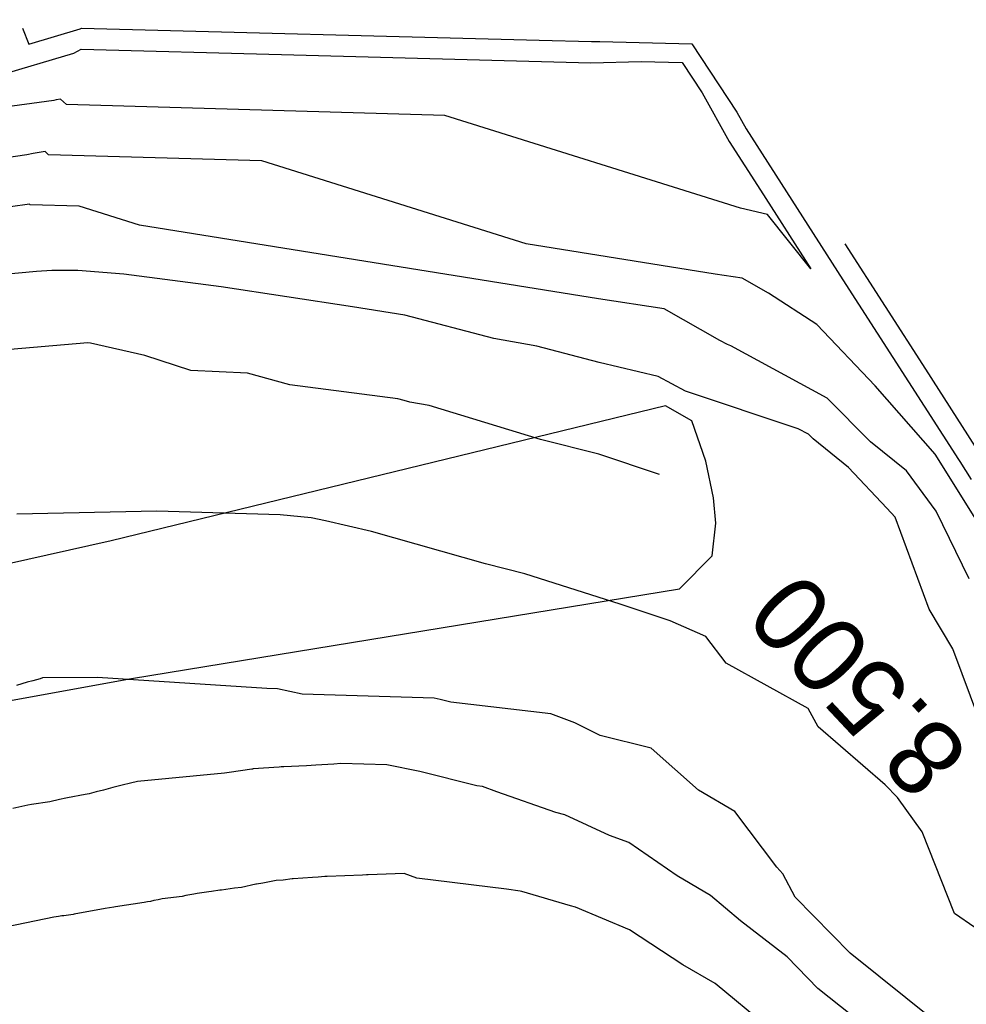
# Model space of a CAD drawing. Extents: x 158343 to 162498, y 431347 to 434500.
# Tile 243 of 248: x 159660 to 159682, y 434182 to 434205. Entities that reach past the tile are written whole.
import ezdxf

# ---------------------------------------------------------------- set-up
doc = ezdxf.new("R2010")
doc.units = 0
doc.header["$LTSCALE"] = 10
doc.header["$MEASUREMENT"] = 0
for name, color, linetype in [('000_arcering', 8, 'CONTINUOUS'), ('33_trappen en balustraden', 252, 'CONTINUOUS'), ('def. con-hoogtelijn (index)', 8, 'CONTINUOUS')]:
    doc.layers.add(name, color=color, linetype=linetype)
doc.styles.add('Style-WORKING', font='WORKING.shx')

# ---------------------------------------------------------------- blocks, each defined once
blk = doc.blocks.new('bestaande hoogtelijnen')
at = {"layer": 'def. con-hoogtelijn (index)'}
for p, q in [((-8.201, 138.413), (-8.049, 138.033)), ((-8.201, 138.413), (-8.049, 138.033)), ((-8.201, 138.413), (-8.049, 138.033)), ((-8.049, 138.033), (-6.829, 138.397)), ((-8.049, 138.033), (-6.829, 138.397)), ((-8.049, 138.033), (-6.829, 138.397)), ((-6.829, 138.397), (-6.798, 138.414)), ((-6.829, 138.397), (-6.798, 138.414)), ((-6.829, 138.397), (-6.798, 138.414)), ((-6.798, 138.414), (4.073, 138.126)), ((-6.798, 138.414), (4.073, 138.126)), ((-6.798, 138.414), (4.073, 138.126)), ((4.073, 138.126), (5.315, 138.093)), ((4.073, 138.126), (5.315, 138.093)), ((4.073, 138.126), (5.315, 138.093)), ((5.315, 138.093), (5.518, 138.098)), ((5.315, 138.093), (5.518, 138.098)), ((5.315, 138.093), (5.518, 138.098)), ((5.518, 138.098), (7.705, 138.04)), ((5.518, 138.098), (7.705, 138.04)), ((5.518, 138.098), (7.705, 138.04)), ((-6.984, 137.819), (-6.812, 137.914)), ((-6.984, 137.819), (-6.812, 137.914)), ((-6.812, 137.914), (-2.048, 137.788)), ((-6.812, 137.914), (-2.048, 137.788)), ((7.705, 138.04), (8.77, 136.413)), ((7.705, 138.04), (8.77, 136.413)), ((7.705, 138.04), (8.77, 136.413)), ((-13.606, 135.843), (-6.984, 137.819)), ((-13.606, 135.843), (-6.984, 137.819)), ((-2.048, 137.788), (5.302, 137.593)), ((-2.048, 137.788), (5.302, 137.593)), ((5.302, 137.593), (6.502, 137.622)), ((5.302, 137.593), (6.502, 137.622)), ((6.502, 137.622), (7.474, 137.597)), ((6.502, 137.622), (7.474, 137.597)), ((7.474, 137.597), (7.947, 136.874)), ((7.474, 137.597), (7.947, 136.874)), ((-7.461, 136.695), (-13.606, 135.843)), ((-7.461, 136.695), (-13.606, 135.843)), ((-7.403, 136.709), (-7.461, 136.695)), ((-7.403, 136.709), (-7.461, 136.695)), ((-7.298, 136.725), (-7.403, 136.709)), ((-7.298, 136.725), (-7.403, 136.709)), ((-7.158, 136.596), (-7.298, 136.725)), ((-7.158, 136.596), (-7.298, 136.725)), ((7.947, 136.874), (8.588, 135.719)), ((7.947, 136.874), (8.588, 135.719)), ((1.83, 136.337), (-7.158, 136.596)), ((1.83, 136.337), (-7.158, 136.596)), ((8.858, 134.132), (1.83, 136.337)), ((8.858, 134.132), (1.83, 136.337)), ((8.77, 136.413), (8.99, 136.017)), ((8.77, 136.413), (8.99, 136.017)), ((8.77, 136.413), (8.99, 136.017)), ((8.99, 136.017), (11.292, 132.434)), ((8.99, 136.017), (11.292, 132.434)), ((8.99, 136.017), (11.292, 132.434)), ((8.588, 135.719), (9.331, 134.563)), ((8.588, 135.719), (9.331, 134.563)), ((-8.101, 135.399), (-11.742, 134.894)), ((-8.101, 135.399), (-11.742, 134.894)), ((-8.101, 135.399), (-11.742, 134.894)), ((-7.947, 135.438), (-8.101, 135.399)), ((-7.947, 135.438), (-8.101, 135.399)), ((-7.947, 135.438), (-8.101, 135.399)), ((-7.668, 135.479), (-7.947, 135.438)), ((-7.668, 135.479), (-7.947, 135.438)), ((-7.668, 135.479), (-7.947, 135.438)), ((-7.589, 135.406), (-7.668, 135.479)), ((-7.589, 135.406), (-7.668, 135.479)), ((-7.589, 135.406), (-7.668, 135.479)), ((-2.514, 135.26), (-7.589, 135.406)), ((-2.514, 135.26), (-7.589, 135.406)), ((-2.514, 135.26), (-7.589, 135.406)), ((3.769, 133.289), (-2.514, 135.26)), ((3.769, 133.289), (-2.514, 135.26)), ((3.769, 133.289), (-2.514, 135.26)), ((9.331, 134.563), (10.532, 132.694)), ((9.331, 134.563), (10.532, 132.694)), ((-8.037, 134.233), (-8.491, 134.167)), ((-8.037, 134.233), (-8.491, 134.167)), ((-8.019, 134.217), (-8.037, 134.233)), ((-8.019, 134.217), (-8.037, 134.233)), ((-6.858, 134.183), (-8.019, 134.217)), ((-6.858, 134.183), (-8.019, 134.217)), ((-5.42, 133.732), (-6.858, 134.183)), ((-5.42, 133.732), (-6.858, 134.183)), ((9.504, 133.982), (8.858, 134.132)), ((9.504, 133.982), (8.858, 134.132)), ((10.532, 132.694), (9.504, 133.982)), ((10.532, 132.694), (9.504, 133.982)), ((5.481, 131.98), (-5.42, 133.732)), ((5.481, 131.98), (-5.42, 133.732)), ((8.258, 132.568), (3.769, 133.289)), ((8.258, 132.568), (3.769, 133.289)), ((8.258, 132.568), (3.769, 133.289)), ((11.336, 133.289), (13.252, 130.306)), ((11.336, 133.289), (13.252, 130.306)), ((-7.867, 132.627), (-8.724, 132.553)), ((-7.867, 132.627), (-8.724, 132.553)), ((-7.867, 132.627), (-8.724, 132.553)), ((-7.506, 132.656), (-7.867, 132.627)), ((-7.506, 132.656), (-7.867, 132.627)), ((-7.506, 132.656), (-7.867, 132.627)), ((-6.885, 132.656), (-7.506, 132.656)), ((-6.885, 132.656), (-7.506, 132.656)), ((-6.885, 132.656), (-7.506, 132.656)), ((-5.798, 132.566), (-6.885, 132.656)), ((-5.798, 132.566), (-6.885, 132.656)), ((-5.798, 132.566), (-6.885, 132.656)), ((-3.483, 132.263), (-5.798, 132.566)), ((-3.483, 132.263), (-5.798, 132.566)), ((-3.483, 132.263), (-5.798, 132.566)), ((8.9, 132.471), (8.258, 132.568)), ((8.9, 132.471), (8.258, 132.568)), ((8.9, 132.471), (8.258, 132.568)), ((9.522, 132.118), (8.9, 132.471)), ((9.522, 132.118), (8.9, 132.471)), ((9.522, 132.118), (8.9, 132.471)), ((-0.365, 131.787), (-3.483, 132.263)), ((-0.365, 131.787), (-3.483, 132.263)), ((-0.365, 131.787), (-3.483, 132.263)), ((11.292, 132.434), (14.036, 128.163)), ((11.292, 132.434), (14.036, 128.163)), ((11.292, 132.434), (14.036, 128.163)), ((10.676, 131.367), (9.522, 132.118)), ((10.676, 131.367), (9.522, 132.118)), ((10.676, 131.367), (9.522, 132.118)), ((0.88, 131.594), (-0.365, 131.787)), ((0.88, 131.594), (-0.365, 131.787)), ((0.88, 131.594), (-0.365, 131.787)), ((7.041, 131.744), (5.481, 131.98)), ((7.041, 131.744), (5.481, 131.98)), ((3.001, 131.04), (0.88, 131.594)), ((3.001, 131.04), (0.88, 131.594)), ((3.001, 131.04), (0.88, 131.594)), ((8.37, 130.991), (7.041, 131.744)), ((8.37, 130.991), (7.041, 131.744)), ((12.057, 129.915), (10.676, 131.367)), ((12.057, 129.915), (10.676, 131.367)), ((12.057, 129.915), (10.676, 131.367)), ((-6.648, 130.934), (-8.784, 130.749)), ((-6.648, 130.934), (-8.784, 130.749)), ((-6.584, 130.923), (-6.648, 130.934)), ((-6.584, 130.923), (-6.648, 130.934)), ((-5.299, 130.63), (-6.584, 130.923)), ((-5.299, 130.63), (-6.584, 130.923)), ((4.018, 130.854), (3.001, 131.04)), ((4.018, 130.854), (3.001, 131.04)), ((4.018, 130.854), (3.001, 131.04)), ((5.504, 130.468), (4.018, 130.854)), ((5.504, 130.468), (4.018, 130.854)), ((5.504, 130.468), (4.018, 130.854)), ((8.552, 130.891), (8.37, 130.991)), ((8.552, 130.891), (8.37, 130.991)), ((8.628, 130.866), (8.552, 130.891)), ((8.628, 130.866), (8.552, 130.891)), ((10.921, 129.619), (8.628, 130.866)), ((10.921, 129.619), (8.628, 130.866)), ((-4.202, 130.277), (-5.299, 130.63)), ((-4.202, 130.277), (-5.299, 130.63)), ((6.904, 130.137), (5.504, 130.468)), ((6.904, 130.137), (5.504, 130.468)), ((6.904, 130.137), (5.504, 130.468)), ((-2.853, 130.215), (-4.202, 130.277)), ((-2.853, 130.215), (-4.202, 130.277)), ((-1.851, 129.938), (-2.853, 130.215)), ((-1.851, 129.938), (-2.853, 130.215)), ((7.548, 129.783), (6.904, 130.137)), ((7.548, 129.783), (6.904, 130.137)), ((7.548, 129.783), (6.904, 130.137)), ((13.252, 130.306), (14.438, 128.461)), ((13.252, 130.306), (14.438, 128.461)), ((0.719, 129.6), (-1.851, 129.938)), ((0.719, 129.6), (-1.851, 129.938)), ((13.485, 128.286), (12.057, 129.915)), ((13.485, 128.286), (12.057, 129.915)), ((13.485, 128.286), (12.057, 129.915)), ((10.228, 128.893), (7.548, 129.783)), ((10.228, 128.893), (7.548, 129.783)), ((10.228, 128.893), (7.548, 129.783)), ((0.864, 129.563), (0.719, 129.6)), ((0.864, 129.563), (0.719, 129.6)), ((1.005, 129.526), (0.864, 129.563)), ((1.005, 129.526), (0.864, 129.563)), ((1.464, 129.442), (1.005, 129.526)), ((1.464, 129.442), (1.005, 129.526)), ((4.105, 128.637), (1.464, 129.442)), ((4.105, 128.637), (1.464, 129.442)), ((11.95, 128.585), (10.921, 129.619)), ((11.95, 128.585), (10.921, 129.619)), ((10.472, 128.761), (10.228, 128.893)), ((10.472, 128.761), (10.228, 128.893)), ((10.472, 128.761), (10.228, 128.893)), ((10.582, 128.651), (10.472, 128.761)), ((10.582, 128.651), (10.472, 128.761)), ((10.582, 128.651), (10.472, 128.761)), ((5.493, 128.286), (4.105, 128.637)), ((5.493, 128.286), (4.105, 128.637)), ((11.424, 127.971), (10.582, 128.651)), ((11.424, 127.971), (10.582, 128.651)), ((11.424, 127.971), (10.582, 128.651)), ((12.807, 127.893), (11.95, 128.585)), ((12.807, 127.893), (11.95, 128.585)), ((6.936, 127.806), (5.493, 128.286)), ((6.936, 127.806), (5.493, 128.286)), ((14.454, 126.746), (13.485, 128.286)), ((14.454, 126.746), (13.485, 128.286)), ((14.454, 126.746), (13.485, 128.286)), ((14.036, 128.163), (14.068, 128.113)), ((14.036, 128.163), (14.068, 128.113)), ((14.036, 128.163), (14.068, 128.113)), ((14.068, 128.113), (14.342, 127.688)), ((14.068, 128.113), (14.342, 127.688)), ((14.068, 128.113), (14.342, 127.688)), ((12.336, 127.007), (11.424, 127.971)), ((12.336, 127.007), (11.424, 127.971)), ((12.336, 127.007), (11.424, 127.971)), ((13.508, 126.934), (12.807, 127.893)), ((13.508, 126.934), (12.807, 127.893)), ((-5.01, 126.937), (-8.339, 126.866)), ((-5.01, 126.937), (-8.339, 126.866)), ((-5.01, 126.937), (-8.339, 126.866)), ((-2.077, 126.843), (-5.01, 126.937)), ((-2.077, 126.843), (-5.01, 126.937)), ((-2.077, 126.843), (-5.01, 126.937)), ((-1.341, 126.775), (-2.077, 126.843)), ((-1.341, 126.775), (-2.077, 126.843)), ((-1.341, 126.775), (-2.077, 126.843)), ((12.531, 126.792), (12.336, 127.007)), ((12.531, 126.792), (12.336, 127.007)), ((12.531, 126.792), (12.336, 127.007)), ((14.289, 125.324), (13.508, 126.934)), ((14.289, 125.324), (13.508, 126.934)), ((-1.004, 126.7), (-1.341, 126.775)), ((-1.004, 126.7), (-1.341, 126.775)), ((-1.004, 126.7), (-1.341, 126.775)), ((0.088, 126.451), (-1.004, 126.7)), ((0.088, 126.451), (-1.004, 126.7)), ((0.088, 126.451), (-1.004, 126.7)), ((13.339, 124.601), (12.531, 126.792)), ((13.339, 124.601), (12.531, 126.792)), ((13.339, 124.601), (12.531, 126.792)), ((2.802, 125.681), (0.088, 126.451)), ((2.802, 125.681), (0.088, 126.451)), ((2.802, 125.681), (0.088, 126.451)), ((3.732, 125.442), (2.802, 125.681)), ((3.732, 125.442), (2.802, 125.681)), ((3.732, 125.442), (2.802, 125.681)), ((5.998, 124.72), (3.732, 125.442)), ((5.998, 124.72), (3.732, 125.442)), ((5.998, 124.72), (3.732, 125.442)), ((7.191, 124.325), (5.998, 124.72)), ((7.191, 124.325), (5.998, 124.72)), ((7.191, 124.325), (5.998, 124.72)), ((13.906, 123.662), (13.339, 124.601)), ((13.906, 123.662), (13.339, 124.601)), ((13.906, 123.662), (13.339, 124.601)), ((8.036, 123.952), (7.191, 124.325)), ((8.036, 123.952), (7.191, 124.325)), ((8.036, 123.952), (7.191, 124.325)), ((8.517, 123.32), (8.036, 123.952)), ((8.517, 123.32), (8.036, 123.952)), ((8.517, 123.32), (8.036, 123.952)), ((14.544, 121.94), (13.906, 123.662)), ((14.544, 121.94), (13.906, 123.662)), ((14.544, 121.94), (13.906, 123.662)), ((10.463, 122.24), (8.517, 123.32)), ((10.463, 122.24), (8.517, 123.32)), ((10.463, 122.24), (8.517, 123.32)), ((-8.092, 122.872), (-8.349, 122.787)), ((-8.092, 122.872), (-8.349, 122.787)), ((-7.959, 122.897), (-8.092, 122.872)), ((-7.959, 122.897), (-8.092, 122.872)), ((-7.782, 122.952), (-7.959, 122.897)), ((-7.782, 122.952), (-7.959, 122.897)), ((-7.727, 122.973), (-7.782, 122.952)), ((-7.727, 122.973), (-7.782, 122.952)), ((-6.422, 122.982), (-7.727, 122.973)), ((-6.422, 122.982), (-7.727, 122.973)), ((-2.398, 122.72), (-6.422, 122.982)), ((-2.398, 122.72), (-6.422, 122.982)), ((-2.146, 122.708), (-2.398, 122.72)), ((-2.146, 122.708), (-2.398, 122.72)), ((-1.561, 122.582), (-2.146, 122.708)), ((-1.561, 122.582), (-2.146, 122.708)), ((1.579, 122.488), (-1.561, 122.582)), ((1.579, 122.488), (-1.561, 122.582)), ((1.725, 122.459), (1.579, 122.488)), ((1.725, 122.459), (1.579, 122.488)), ((1.978, 122.395), (1.725, 122.459)), ((1.978, 122.395), (1.725, 122.459)), ((4.352, 122.118), (1.978, 122.395)), ((4.352, 122.118), (1.978, 122.395)), ((10.701, 121.809), (10.463, 122.24)), ((10.701, 121.809), (10.463, 122.24)), ((10.701, 121.809), (10.463, 122.24)), ((4.921, 121.906), (4.352, 122.118)), ((4.921, 121.906), (4.352, 122.118)), ((5.523, 121.599), (4.921, 121.906)), ((5.523, 121.599), (4.921, 121.906)), ((12.298, 120.429), (10.701, 121.809)), ((12.298, 120.429), (10.701, 121.809)), ((12.298, 120.429), (10.701, 121.809)), ((6.737, 121.298), (5.523, 121.599)), ((6.737, 121.298), (5.523, 121.599)), ((7.859, 120.304), (6.737, 121.298)), ((7.859, 120.304), (6.737, 121.298)), ((-2.756, 120.801), (-3.292, 120.725)), ((-2.756, 120.801), (-3.292, 120.725)), ((-2.756, 120.801), (-3.292, 120.725)), ((-2.736, 120.805), (-2.756, 120.801)), ((-2.736, 120.805), (-2.756, 120.801)), ((-2.736, 120.805), (-2.756, 120.801)), ((-2.721, 120.806), (-2.736, 120.805)), ((-2.721, 120.806), (-2.736, 120.805)), ((-2.721, 120.806), (-2.736, 120.805)), ((-2.103, 120.852), (-2.721, 120.806)), ((-2.103, 120.852), (-2.721, 120.806)), ((-2.103, 120.852), (-2.721, 120.806)), ((-2.054, 120.857), (-2.103, 120.852)), ((-2.054, 120.857), (-2.103, 120.852)), ((-2.054, 120.857), (-2.103, 120.852)), ((-1.992, 120.86), (-2.054, 120.857)), ((-1.992, 120.86), (-2.054, 120.857)), ((-1.992, 120.86), (-2.054, 120.857)), ((-1.457, 120.884), (-1.992, 120.86)), ((-1.457, 120.884), (-1.992, 120.86)), ((-1.457, 120.884), (-1.992, 120.86)), ((-1.231, 120.899), (-1.457, 120.884)), ((-1.231, 120.899), (-1.457, 120.884)), ((-1.231, 120.899), (-1.457, 120.884)), ((-0.802, 120.922), (-1.231, 120.899)), ((-0.802, 120.922), (-1.231, 120.899)), ((-0.802, 120.922), (-1.231, 120.899)), ((-0.64, 120.934), (-0.802, 120.922)), ((-0.64, 120.934), (-0.802, 120.922)), ((-0.64, 120.934), (-0.802, 120.922)), ((0.457, 120.901), (-0.64, 120.934)), ((0.457, 120.901), (-0.64, 120.934)), ((0.457, 120.901), (-0.64, 120.934)), ((1.237, 120.744), (0.457, 120.901)), ((1.237, 120.744), (0.457, 120.901)), ((1.237, 120.744), (0.457, 120.901)), ((-3.402, 120.707), (-5.469, 120.511)), ((-3.402, 120.707), (-5.469, 120.511)), ((-3.402, 120.707), (-5.469, 120.511)), ((-3.292, 120.725), (-3.402, 120.707)), ((-3.292, 120.725), (-3.402, 120.707)), ((-3.292, 120.725), (-3.402, 120.707)), ((2.597, 120.405), (1.237, 120.744)), ((2.597, 120.405), (1.237, 120.744)), ((2.597, 120.405), (1.237, 120.744)), ((-6.278, 120.305), (-6.449, 120.261)), ((-6.278, 120.305), (-6.449, 120.261)), ((-6.278, 120.305), (-6.449, 120.261)), ((-6.054, 120.365), (-6.278, 120.305)), ((-6.054, 120.365), (-6.278, 120.305)), ((-6.054, 120.365), (-6.278, 120.305)), ((-5.834, 120.418), (-6.054, 120.365)), ((-5.834, 120.418), (-6.054, 120.365)), ((-5.834, 120.418), (-6.054, 120.365)), ((-5.634, 120.47), (-5.834, 120.418)), ((-5.634, 120.47), (-5.834, 120.418)), ((-5.634, 120.47), (-5.834, 120.418)), ((-5.469, 120.511), (-5.634, 120.47)), ((-5.469, 120.511), (-5.634, 120.47)), ((-5.469, 120.511), (-5.634, 120.47)), ((2.725, 120.39), (2.597, 120.405)), ((2.725, 120.39), (2.597, 120.405)), ((2.725, 120.39), (2.597, 120.405)), ((3.069, 120.262), (2.725, 120.39)), ((3.069, 120.262), (2.725, 120.39)), ((3.069, 120.262), (2.725, 120.39)), ((8.725, 119.796), (7.859, 120.304)), ((8.725, 119.796), (7.859, 120.304)), ((12.589, 120.128), (12.298, 120.429)), ((12.589, 120.128), (12.298, 120.429)), ((12.589, 120.128), (12.298, 120.429)), ((-7.32, 120.083), (-7.552, 120.029)), ((-7.32, 120.083), (-7.552, 120.029)), ((-7.32, 120.083), (-7.552, 120.029)), ((-7.177, 120.112), (-7.32, 120.083)), ((-7.177, 120.112), (-7.32, 120.083)), ((-7.177, 120.112), (-7.32, 120.083)), ((-7.137, 120.119), (-7.177, 120.112)), ((-7.137, 120.119), (-7.177, 120.112)), ((-7.137, 120.119), (-7.177, 120.112)), ((-6.714, 120.196), (-7.137, 120.119)), ((-6.714, 120.196), (-7.137, 120.119)), ((-6.714, 120.196), (-7.137, 120.119)), ((-6.62, 120.217), (-6.714, 120.196)), ((-6.62, 120.217), (-6.714, 120.196)), ((-6.62, 120.217), (-6.714, 120.196)), ((-6.449, 120.261), (-6.62, 120.217)), ((-6.449, 120.261), (-6.62, 120.217)), ((-6.449, 120.261), (-6.62, 120.217)), ((4.467, 119.775), (3.069, 120.262)), ((4.467, 119.775), (3.069, 120.262)), ((4.467, 119.775), (3.069, 120.262)), ((13.179, 119.313), (12.589, 120.128)), ((13.179, 119.313), (12.589, 120.128)), ((13.179, 119.313), (12.589, 120.128)), ((-8.079, 119.947), (-8.435, 119.868)), ((-8.079, 119.947), (-8.435, 119.868)), ((-8.079, 119.947), (-8.435, 119.868)), ((-7.989, 119.962), (-8.079, 119.947)), ((-7.989, 119.962), (-8.079, 119.947)), ((-7.989, 119.962), (-8.079, 119.947)), ((-7.552, 120.029), (-7.989, 119.962)), ((-7.552, 120.029), (-7.989, 119.962)), ((-7.552, 120.029), (-7.989, 119.962)), ((4.682, 119.719), (4.467, 119.775)), ((4.682, 119.719), (4.467, 119.775)), ((4.682, 119.719), (4.467, 119.775)), ((5.745, 119.228), (4.682, 119.719)), ((5.745, 119.228), (4.682, 119.719)), ((5.745, 119.228), (4.682, 119.719)), ((9.719, 118.469), (8.725, 119.796)), ((9.719, 118.469), (8.725, 119.796)), ((6.202, 119.056), (5.745, 119.228)), ((6.202, 119.056), (5.745, 119.228)), ((6.202, 119.056), (5.745, 119.228)), ((13.942, 117.372), (13.179, 119.313)), ((13.942, 117.372), (13.179, 119.313)), ((13.942, 117.372), (13.179, 119.313)), ((7.354, 118.268), (6.202, 119.056)), ((7.354, 118.268), (6.202, 119.056)), ((7.354, 118.268), (6.202, 119.056)), ((9.864, 118.313), (9.719, 118.469)), ((9.864, 118.313), (9.719, 118.469)), ((-1.798, 118.191), (-2.005, 118.167)), ((-1.798, 118.191), (-2.005, 118.167)), ((-1.785, 118.192), (-1.798, 118.191)), ((-1.785, 118.192), (-1.798, 118.191)), ((-1.768, 118.193), (-1.785, 118.192)), ((-1.768, 118.193), (-1.785, 118.192)), ((-1.31, 118.229), (-1.768, 118.193)), ((-1.31, 118.229), (-1.768, 118.193)), ((-1.175, 118.231), (-1.31, 118.229)), ((-1.175, 118.231), (-1.31, 118.229)), ((-1.017, 118.248), (-1.175, 118.231)), ((-1.017, 118.248), (-1.175, 118.231)), ((-0.962, 118.251), (-1.017, 118.248)), ((-0.962, 118.251), (-1.017, 118.248)), ((-0.122, 118.285), (-0.962, 118.251)), ((-0.122, 118.285), (-0.962, 118.251)), ((-0.027, 118.288), (-0.122, 118.285)), ((-0.027, 118.288), (-0.122, 118.285)), ((0.008, 118.289), (-0.027, 118.288)), ((0.008, 118.289), (-0.027, 118.288)), ((0.865, 118.318), (0.008, 118.289)), ((0.865, 118.318), (0.008, 118.289)), ((1.02, 118.267), (0.865, 118.318)), ((1.02, 118.267), (0.865, 118.318)), ((1.164, 118.214), (1.02, 118.267)), ((1.164, 118.214), (1.02, 118.267)), ((3.302, 117.948), (1.164, 118.214)), ((3.302, 117.948), (1.164, 118.214)), ((8.145, 117.797), (7.354, 118.268)), ((8.145, 117.797), (7.354, 118.268)), ((8.145, 117.797), (7.354, 118.268)), ((10.158, 117.762), (9.864, 118.313)), ((10.158, 117.762), (9.864, 118.313)), ((-3.164, 117.973), (-3.478, 117.927)), ((-3.164, 117.973), (-3.478, 117.927)), ((-2.998, 117.992), (-3.164, 117.973)), ((-2.998, 117.992), (-3.164, 117.973)), ((-2.655, 118.065), (-2.998, 117.992)), ((-2.655, 118.065), (-2.998, 117.992)), ((-2.645, 118.066), (-2.655, 118.065)), ((-2.645, 118.066), (-2.655, 118.065)), ((-2.492, 118.095), (-2.645, 118.066)), ((-2.492, 118.095), (-2.645, 118.066)), ((-2.178, 118.159), (-2.492, 118.095)), ((-2.178, 118.159), (-2.492, 118.095)), ((-2.005, 118.167), (-2.178, 118.159)), ((-2.005, 118.167), (-2.178, 118.159)), ((3.624, 117.9), (3.302, 117.948)), ((3.624, 117.9), (3.302, 117.948)), ((-4.883, 117.716), (-4.977, 117.693)), ((-4.883, 117.716), (-4.977, 117.693)), ((-4.408, 117.778), (-4.883, 117.716)), ((-4.408, 117.778), (-4.883, 117.716)), ((-4.32, 117.797), (-4.408, 117.778)), ((-4.32, 117.797), (-4.408, 117.778)), ((-4.13, 117.827), (-4.32, 117.797)), ((-4.13, 117.827), (-4.32, 117.797)), ((-4.053, 117.845), (-4.13, 117.827)), ((-4.053, 117.845), (-4.13, 117.827)), ((-3.776, 117.884), (-4.053, 117.845)), ((-3.776, 117.884), (-4.053, 117.845)), ((-3.715, 117.897), (-3.776, 117.884)), ((-3.715, 117.897), (-3.776, 117.884)), ((-3.514, 117.923), (-3.715, 117.897)), ((-3.514, 117.923), (-3.715, 117.897)), ((-3.478, 117.927), (-3.514, 117.923)), ((-3.478, 117.927), (-3.514, 117.923)), ((3.665, 117.894), (3.624, 117.9)), ((3.665, 117.894), (3.624, 117.9)), ((4.816, 117.553), (3.665, 117.894)), ((4.816, 117.553), (3.665, 117.894)), ((8.857, 117.194), (8.145, 117.797)), ((8.857, 117.194), (8.145, 117.797)), ((8.857, 117.194), (8.145, 117.797)), ((11.462, 116.425), (10.158, 117.762)), ((11.462, 116.425), (10.158, 117.762)), ((-6.236, 117.487), (-6.976, 117.352)), ((-6.236, 117.487), (-6.976, 117.352)), ((-6.035, 117.52), (-6.236, 117.487)), ((-6.035, 117.52), (-6.236, 117.487)), ((-5.992, 117.528), (-6.035, 117.52)), ((-5.992, 117.528), (-6.035, 117.52)), ((-5.308, 117.629), (-5.992, 117.528)), ((-5.308, 117.629), (-5.992, 117.528)), ((-5.233, 117.647), (-5.308, 117.629)), ((-5.233, 117.647), (-5.308, 117.629)), ((-5.159, 117.66), (-5.233, 117.647)), ((-5.159, 117.66), (-5.233, 117.647)), ((-5.085, 117.677), (-5.159, 117.66)), ((-5.085, 117.677), (-5.159, 117.66)), ((-4.977, 117.693), (-5.085, 117.677)), ((-4.977, 117.693), (-5.085, 117.677)), ((4.936, 117.518), (4.816, 117.553)), ((4.936, 117.518), (4.816, 117.553)), ((6.223, 116.984), (4.936, 117.518)), ((6.223, 116.984), (4.936, 117.518)), ((-7.46, 117.283), (-8.887, 116.99)), ((-7.46, 117.283), (-8.887, 116.99)), ((-7.345, 117.3), (-7.46, 117.283)), ((-7.345, 117.3), (-7.46, 117.283)), ((-7.27, 117.312), (-7.345, 117.3)), ((-7.27, 117.312), (-7.345, 117.3)), ((-7.222, 117.319), (-7.27, 117.312)), ((-7.222, 117.319), (-7.27, 117.312)), ((-6.996, 117.349), (-7.222, 117.319)), ((-6.996, 117.349), (-7.222, 117.319)), ((-6.976, 117.352), (-6.996, 117.349)), ((-6.976, 117.352), (-6.996, 117.349)), ((14.426, 117.041), (13.942, 117.372)), ((14.426, 117.041), (13.942, 117.372)), ((14.426, 117.041), (13.942, 117.372)), ((9.965, 116.339), (8.857, 117.194)), ((9.965, 116.339), (8.857, 117.194)), ((9.965, 116.339), (8.857, 117.194)), ((7.488, 116.148), (6.223, 116.984)), ((7.488, 116.148), (6.223, 116.984)), ((10.697, 115.588), (9.965, 116.339)), ((10.697, 115.588), (9.965, 116.339)), ((10.697, 115.588), (9.965, 116.339)), ((13.472, 114.819), (11.462, 116.425)), ((13.472, 114.819), (11.462, 116.425)), ((8.259, 115.71), (7.488, 116.148)), ((8.259, 115.71), (7.488, 116.148)), ((9.565, 114.63), (8.259, 115.71)), ((9.565, 114.63), (8.259, 115.71)), ((11.502, 114.945), (10.697, 115.588)), ((11.502, 114.945), (10.697, 115.588)), ((11.502, 114.945), (10.697, 115.588))]:
    blk.add_line(p, q, dxfattribs=at)
at = {"layer": 'def. con-hoogtelijn (index)', "style": 'Style-WORKING'}
blk.add_text('8.500', height=1.8, rotation=133.12, dxfattribs=at).set_placement((14.36, 121.195))
blk.add_text('8.500', height=1.8, rotation=133.12, dxfattribs=at).set_placement((14.36, 121.195))

msp = doc.modelspace()

# ---------------------------------------------------------------- linework, layer by layer
at = {"layer": '33_trappen en balustraden', "flags": 128}
msp.add_lwpolyline([(159639.33, 434183.45), (159649.98, 434187.17), (159662.19, 434189.39), (159675.21, 434191.52), (159675.99, 434192.3), (159676.08, 434193.08), (159676.02, 434193.68), (159675.84, 434194.55), (159675.51, 434195.51), (159674.88, 434195.87), (159661.71, 434192.66), (159648.3, 434189.66), (159647.7, 434189.84), (159647.19, 434190.5), (159647.16, 434192.3), (159647.67, 434208.08)], dxfattribs=at)

# ---------------------------------------------------------------- block references
at = {"layer": '000_arcering'}
msp.add_blockref('bestaande hoogtelijnen', (159667.804, 434066.432), dxfattribs=at)

doc.saveas('drawing.dxf')
